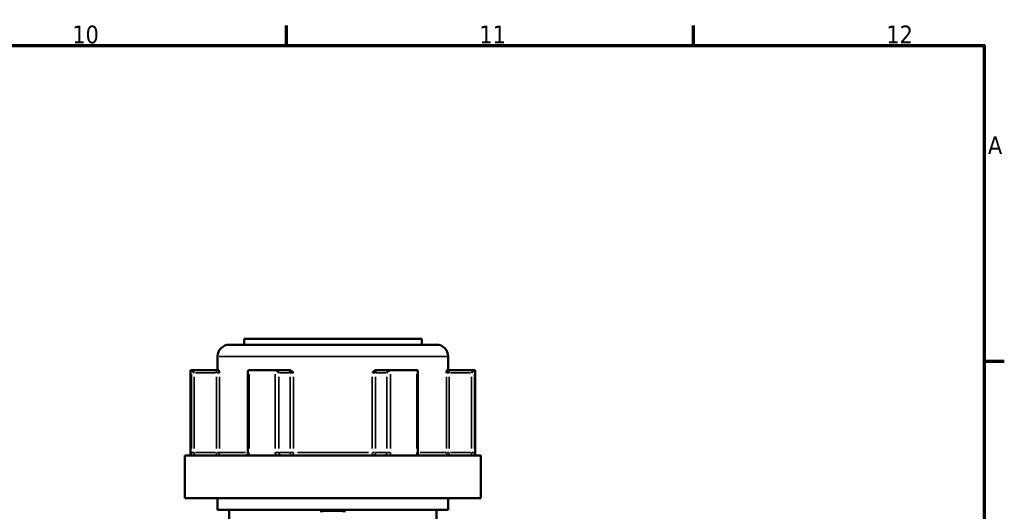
# Model space of a CAD drawing. Header units: millimetres. Extents: x 0 to 926, y 0 to 963.
# Tile 12 of 18: x 655 to 824, y 494 to 578. Entities that reach past the tile are written whole.
import ezdxf

# ---------------------------------------------------------------- set-up
doc = ezdxf.new("R2010")
doc.units = ezdxf.units.MM
for name, color, linetype, lineweight in [('Border (ANSI)', 7, 'Continuous', 70), ('Visible (ANSI)', 7, 'Continuous', 50), ('Visible Narrow (ANSI)', 7, 'Continuous', 35)]:
    doc.layers.add(name, color=color, linetype=linetype, lineweight=lineweight)
doc.styles.add('Note Text (ANSI)', font='tahoma.ttf')

# ---------------------------------------------------------------- blocks, each defined once
blk = doc.blocks.new('Borders Default Border')
at = {"layer": 'Border (ANSI)'}
for p, q in [((700.83, 574), (700.83, 577.45)), ((770.92, 574), (770.92, 577.45)), ((821, 519.75), (824.45, 519.75))]:
    blk.add_line(p, q, dxfattribs=at)
at = {"layer": 'Border (ANSI)', "flags": 128}
blk.add_lwpolyline([(20, 20), (20, 574), (821, 574), (821, 20), (20, 20)], dxfattribs=at)
at = {"layer": 'Border (ANSI)', "attachment_point": 7, "style": 'Note Text (ANSI)'}
for s, insert, char_height in [('10', (663.96, 574.34), 3.048), ('11', (734.04, 574.4), 3.048), ('12', (804.13, 574.4), 3.048), ('A', (821.63, 555.35), 3.05)]:
    blk.add_mtext(s, dxfattribs=dict(at, insert=insert, char_height=char_height))

msp = doc.modelspace()

# ---------------------------------------------------------------- linework, layer by layer
at = {"layer": 'Visible (ANSI)'}
for p, q in [((690.982, 522.553), (726.682, 522.553)), ((693.532, 523.553), (724.132, 523.553)), ((693.532, 523.553), (693.532, 522.553)), ((724.132, 523.553), (724.132, 522.553)), ((688.982, 520.553), (688.982, 518.203)), ((728.682, 520.553), (728.682, 518.203)), ((684.332, 518.203), (684.466, 518.203)), ((684.332, 518.203), (684.332, 503.503)), ((688.796, 518.203), (684.466, 518.203)), ((684.472, 518.2), (684.969, 517.703)), ((689.157, 518.203), (688.796, 518.203)), ((694.184, 517.953), (694.184, 504.003)), ((694.432, 518.203), (698.866, 518.203)), ((701.031, 518.203), (698.866, 518.203)), ((701.27, 518.203), (701.031, 518.203)), ((716.633, 518.203), (716.395, 518.203)), ((718.798, 518.203), (716.633, 518.203)), ((718.798, 518.203), (723.232, 518.203)), ((723.481, 504.003), (723.481, 517.953)), ((728.868, 518.203), (728.508, 518.203)), ((733.198, 518.203), (728.868, 518.203)), ((733.193, 518.2), (732.695, 517.703)), ((733.198, 518.203), (733.332, 518.203)), ((733.332, 518.203), (733.332, 503.503)), ((683.332, 503.503), (734.332, 503.503)), ((683.332, 503.503), (683.332, 496.153)), ((734.332, 503.503), (734.332, 496.153)), ((683.332, 496.153), (734.332, 496.153)), ((688.982, 496.153), (688.982, 494.153)), ((728.682, 496.153), (728.682, 494.153)), ((688.982, 494.153), (728.682, 494.153)), ((690.982, 494.153), (690.982, 487.258)), ((726.682, 494.153), (726.682, 487.258))]:
    msp.add_line(p, q, dxfattribs=at)
for centre, radius, start, end in [((690.982, 520.553), 2, 90, 180), ((726.682, 520.553), 2, 0, 90), ((708.832, 467), 27, 85.32627, 94.67373)]:
    msp.add_arc(centre, radius, start, end, dxfattribs=at)
for centre, major_axis, start_param, end_param in [((694.684, 517.703), (-0.433, 0.433), 5.8664565, 6.8067841), ((699.118, 517.703), (0.433, -0.433), 1.0471976, 2.5111239), ((718.547, 517.703), (-0.433, -0.433), 3.7720614, 5.2359878), ((722.981, 517.703), (0.433, 0.433), 5.7595865, 6.6999141)]:
    msp.add_ellipse(centre, major_axis=major_axis, ratio=0.5773503, start_param=start_param, end_param=end_param, dxfattribs=at)
for points in [[(684.466, 518.203), (684.468, 518.203), (684.47, 518.202), (684.472, 518.2)], [(694.389, 518.2), (694.404, 518.202), (694.418, 518.203), (694.432, 518.203)], [(698.866, 518.203), (698.882, 518.203), (698.899, 518.202), (698.915, 518.2)], [(718.749, 518.2), (718.766, 518.202), (718.782, 518.203), (718.798, 518.203)], [(723.232, 518.203), (723.247, 518.203), (723.261, 518.202), (723.276, 518.2)], [(733.193, 518.2), (733.194, 518.202), (733.196, 518.203), (733.198, 518.203)]]:
    msp.add_open_spline(points, degree=3, dxfattribs=at)
for points, knots in [([(689.157, 518.203), (689.168, 518.203), (689.18, 518.186), (689.208, 518.117), (689.223, 518.056), (689.253, 517.911), (689.27, 517.811), (689.288, 517.704), (689.288, 517.704), (689.288, 517.703)], [0.236796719, 0.236796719, 0.236796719, 0.236796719, 0.258427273, 0.258427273, 0.288047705, 0.288047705, 0.33004835, 0.33004835, 0.330345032, 0.330345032, 0.330345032, 0.330345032]), ([(701.27, 518.203), (701.349, 518.203), (701.428, 518.186), (701.606, 518.117), (701.695, 518.056), (701.873, 517.911), (701.967, 517.811), (702.066, 517.704), (702.067, 517.704), (702.068, 517.703)], [0.236796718, 0.236796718, 0.236796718, 0.236796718, 0.258427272, 0.258427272, 0.288047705, 0.288047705, 0.33004835, 0.33004835, 0.330345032, 0.330345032, 0.330345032, 0.330345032]), ([(715.597, 517.703), (715.598, 517.704), (715.598, 517.704), (715.698, 517.811), (715.791, 517.911), (715.969, 518.056), (716.059, 518.117), (716.237, 518.186), (716.315, 518.203), (716.395, 518.203)], [-0.000316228, -0.000316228, -0.000316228, -0.000316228, 0, 0, 0.044767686, 0.044767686, 0.07633953, 0.07633953, 0.099395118, 0.099395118, 0.099395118, 0.099395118]), ([(728.376, 517.703), (728.376, 517.704), (728.376, 517.704), (728.395, 517.811), (728.412, 517.911), (728.442, 518.056), (728.457, 518.117), (728.485, 518.186), (728.496, 518.203), (728.508, 518.203)], [-0.000316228, -0.000316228, -0.000316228, -0.000316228, 0, 0, 0.044767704, 0.044767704, 0.076339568, 0.076339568, 0.09939517, 0.09939517, 0.09939517, 0.09939517]), ([(693.882, 503.503), (693.899, 503.503), (693.916, 503.506), (693.961, 503.524), (693.987, 503.539), (694.04, 503.587), (694.066, 503.618), (694.112, 503.69), (694.131, 503.731), (694.161, 503.819), (694.172, 503.866), (694.182, 503.944), (694.184, 503.973), (694.184, 504.003)], [0.15574903, 0.15574903, 0.15574903, 0.15574903, 0.18730041, 0.18730041, 0.21885178, 0.21885178, 0.24759391, 0.24759391, 0.27342656, 0.27342656, 0.2985113, 0.2985113, 0.31350591, 0.31350591, 0.31350591, 0.31350591]), ([(723.481, 504.003), (723.481, 503.954), (723.486, 503.905), (723.505, 503.811), (723.519, 503.767), (723.555, 503.687), (723.576, 503.651), (723.621, 503.591), (723.645, 503.567), (723.694, 503.529), (723.717, 503.517), (723.754, 503.505), (723.769, 503.503), (723.783, 503.503)], [0.63188605, 0.63188605, 0.63188605, 0.63188605, 0.6567458, 0.6567458, 0.68167517, 0.68167517, 0.70694046, 0.70694046, 0.73333973, 0.73333973, 0.76349454, 0.76349454, 0.78964292, 0.78964292, 0.78964292, 0.78964292])]:
    msp.add_open_spline(points, degree=3, knots=knots, dxfattribs=at)
at = {"layer": 'Visible Narrow (ANSI)'}
for p, q in [((728.438, 520.553), (689.227, 520.553)), ((684.472, 517.49), (684.472, 504.713)), ((685.161, 517.703), (688.605, 517.703)), ((688.796, 518.201), (688.796, 517.742)), ((688.831, 517.703), (689.281, 517.703)), ((694.389, 504.713), (694.389, 517.49)), ((698.915, 517.49), (698.915, 504.713)), ((699.646, 517.703), (701.369, 517.703)), ((701.483, 517.703), (702.034, 517.703)), ((715.63, 517.703), (716.182, 517.703)), ((716.296, 517.703), (718.018, 517.703)), ((718.749, 504.713), (718.749, 517.49)), ((723.276, 517.49), (723.276, 504.713)), ((728.383, 517.703), (728.834, 517.703)), ((728.868, 517.742), (728.868, 518.201)), ((729.06, 517.703), (732.504, 517.703)), ((733.193, 504.713), (733.193, 517.49)), ((684.969, 504.688), (684.969, 517.018)), ((688.796, 517.018), (688.796, 504.688)), ((689.288, 504.688), (689.288, 517.018)), ((699.551, 504.688), (699.551, 517.018)), ((701.464, 517.018), (701.464, 504.688)), ((702.068, 504.688), (702.068, 517.018)), ((715.597, 517.018), (715.597, 504.688)), ((716.2, 504.688), (716.2, 517.018)), ((718.114, 517.018), (718.114, 504.688)), ((728.376, 517.018), (728.376, 504.688)), ((728.868, 504.688), (728.868, 517.018)), ((732.695, 517.018), (732.695, 504.688)), ((684.933, 504.003), (684.477, 504.003)), ((688.605, 504.003), (685.161, 504.003)), ((688.796, 503.964), (688.796, 503.505)), ((689.281, 504.003), (688.831, 504.003)), ((689.394, 504.003), (693.811, 504.003)), ((694.37, 504.003), (694.184, 504.003)), ((699.531, 504.003), (698.949, 504.003)), ((701.369, 504.003), (699.646, 504.003)), ((702.034, 504.003), (701.483, 504.003)), ((702.721, 504.003), (714.944, 504.003)), ((716.182, 504.003), (715.63, 504.003)), ((718.018, 504.003), (716.296, 504.003)), ((718.715, 504.003), (718.133, 504.003)), ((723.48, 504.003), (723.294, 504.003)), ((723.853, 504.003), (728.27, 504.003)), ((728.834, 504.003), (728.383, 504.003)), ((728.868, 503.505), (728.868, 503.964)), ((732.504, 504.003), (729.06, 504.003)), ((733.187, 504.003), (732.732, 504.003))]:
    msp.add_line(p, q, dxfattribs=at)
for centre, major_axis, ratio, start_param, end_param in [((701.031, 517.703), (0, 0.5), 0.8660254, 4.7909288, 6.2046455), ((716.633, 517.703), (0, 0.5), 0.8660254, 0.0785398, 1.4922565), ((688.796, 504.003), (0, -0.5), 0.9845793, 0.0785398, 1.4922565), ((701.897, 504.003), (0, -0.5), 0.8660254, 4.7909288, 6.2046455), ((701.897, 504.003), (0, -0.5), 0.3407884, 0.0785398, 1.4922565), ((715.767, 504.003), (0, -0.5), 0.3407884, 4.7909288, 6.2046455), ((715.767, 504.003), (0, -0.5), 0.8660254, 0.0785398, 1.4922565), ((728.868, 504.003), (0, -0.5), 0.9845793, 4.7909288, 6.2046455)]:
    msp.add_ellipse(centre, major_axis=major_axis, ratio=ratio, start_param=start_param, end_param=end_param, dxfattribs=at)
for points, knots in [([(684.472, 504.003), (684.472, 503.938), (684.473, 503.874), (684.476, 503.709), (684.48, 503.611), (684.486, 503.515), (684.487, 503.509), (684.487, 503.503)], [0.631886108, 0.631886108, 0.631886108, 0.631886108, 0.651250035, 0.651250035, 0.682232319, 0.682232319, 0.684271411, 0.684271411, 0.684271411, 0.684271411]), ([(685.098, 503.503), (685.09, 503.503), (685.083, 503.505), (685.052, 503.521), (685.03, 503.556), (685, 503.651), (684.99, 503.703), (684.977, 503.807), (684.973, 503.856), (684.97, 503.938), (684.969, 503.971), (684.969, 504.003)], [-0.78964304, -0.78964304, -0.78964304, -0.78964304, -0.77486935, -0.77486935, -0.72250929, -0.72250929, -0.68223232, -0.68223232, -0.65125004, -0.65125004, -0.63188611, -0.63188611, -0.63188611, -0.63188611]), ([(694.278, 503.503), (694.31, 503.57), (694.335, 503.641), (694.377, 503.808), (694.389, 503.906), (694.389, 504.003)], [0.261120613, 0.261120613, 0.261120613, 0.261120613, 0.28428582, 0.28428582, 0.313505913, 0.313505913, 0.313505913, 0.313505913]), ([(698.915, 504.003), (698.915, 503.938), (698.921, 503.874), (698.952, 503.709), (698.985, 503.611), (699.035, 503.515), (699.038, 503.509), (699.041, 503.503)], [0.63188605, 0.63188605, 0.63188605, 0.63188605, 0.651253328, 0.651253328, 0.682240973, 0.682240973, 0.684271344, 0.684271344, 0.684271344, 0.684271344]), ([(700.048, 503.503), (700.023, 503.503), (699.999, 503.505), (699.888, 503.521), (699.806, 503.556), (699.686, 503.651), (699.643, 503.703), (699.587, 503.807), (699.57, 503.856), (699.554, 503.938), (699.551, 503.971), (699.551, 504.003)], [-0.78964294, -0.78964294, -0.78964294, -0.78964294, -0.77489403, -0.77489403, -0.72252491, -0.72252491, -0.68224097, -0.68224097, -0.65125333, -0.65125333, -0.63188605, -0.63188605, -0.63188605, -0.63188605]), ([(718.114, 504.003), (718.114, 503.971), (718.111, 503.938), (718.095, 503.856), (718.078, 503.807), (718.022, 503.703), (717.978, 503.651), (717.859, 503.556), (717.776, 503.521), (717.666, 503.505), (717.641, 503.503), (717.616, 503.503)], [0, 0, 0, 0, 0.01936722, 0.01936722, 0.05035476, 0.05035476, 0.09063857, 0.09063857, 0.14300752, 0.14300752, 0.15775689, 0.15775689, 0.15775689, 0.15775689]), ([(718.623, 503.503), (718.626, 503.509), (718.63, 503.515), (718.679, 503.611), (718.713, 503.709), (718.743, 503.874), (718.749, 503.938), (718.749, 504.003)], [-0.052385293, -0.052385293, -0.052385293, -0.052385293, -0.05035476, -0.05035476, -0.019367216, -0.019367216, 0, 0, 0, 0]), ([(723.276, 504.003), (723.276, 503.938), (723.281, 503.874), (723.308, 503.709), (723.337, 503.611), (723.381, 503.515), (723.384, 503.509), (723.387, 503.503)], [0.631886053, 0.631886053, 0.631886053, 0.631886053, 0.651255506, 0.651255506, 0.68224663, 0.68224663, 0.684271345, 0.684271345, 0.684271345, 0.684271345]), ([(732.695, 504.003), (732.695, 503.971), (732.695, 503.938), (732.691, 503.856), (732.687, 503.807), (732.674, 503.703), (732.664, 503.651), (732.634, 503.556), (732.613, 503.521), (732.581, 503.505), (732.574, 503.503), (732.567, 503.503)], [0, 0, 0, 0, 0.01936942, 0.01936942, 0.0503605, 0.0503605, 0.09064889, 0.09064889, 0.14302381, 0.14302381, 0.15775687, 0.15775687, 0.15775687, 0.15775687]), ([(733.177, 503.503), (733.178, 503.509), (733.178, 503.515), (733.184, 503.611), (733.188, 503.709), (733.192, 503.874), (733.193, 503.938), (733.193, 504.003)], [-0.052385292, -0.052385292, -0.052385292, -0.052385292, -0.050360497, -0.050360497, -0.019369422, -0.019369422, 0, 0, 0, 0])]:
    msp.add_open_spline(points, degree=3, knots=knots, dxfattribs=at)

# ---------------------------------------------------------------- block references
msp.add_blockref('Borders Default Border', (0, 0))

doc.saveas('drawing.dxf')
